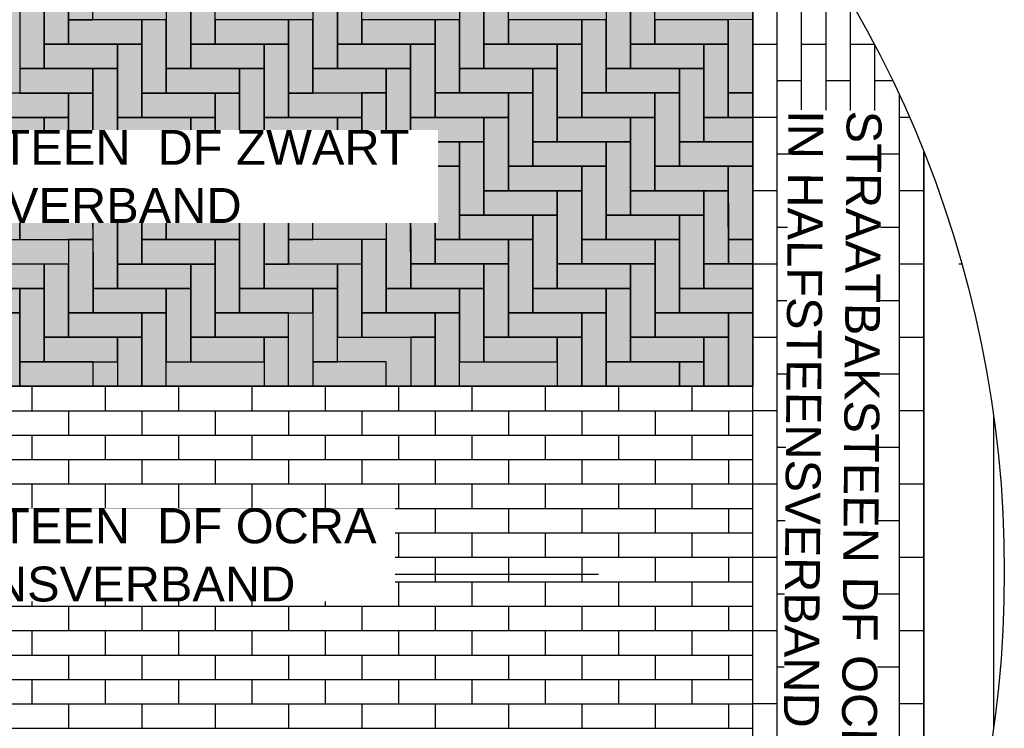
# Model space of a CAD drawing. Header units: metres. Extents: x 252743 to 254903, y 592696 to 593766.
# Tile 170 of 256: x 254467.6 to 254470.42, y 593454.24 to 593456.27. Entities that reach past the tile are written whole.
import ezdxf

# ---------------------------------------------------------------- set-up
doc = ezdxf.new("R2010")
doc.units = ezdxf.units.M
for name, color, linetype in [('N-WB-AANDUIDING PROFIEL', 4, 'Continuous'), ('N-WB-PROFIEL-ARC', 8, 'Continuous'), ('N-WB-PROFIEL-LIJN', 3, 'Continuous'), ('N-WB-PROFIEL-TEKST 50', 7, 'Continuous')]:
    doc.layers.add(name, color=color, linetype=linetype)
doc.layers.add('N-WB-PROFIEL-HULP', color=6, linetype='Continuous', plot=False)
doc.styles.add('N_STANDARD 50', font='arial.ttf', dxfattribs={"height": 0.1})

msp = doc.modelspace()

# ---------------------------------------------------------------- hatches: boundary and pattern name
at = {"layer": 'N-WB-PROFIEL-ARC'}
h = msp.add_hatch(dxfattribs=at)
h.set_pattern_fill('DOTS', color=1, scale=0.025, style=0)
h.set_pattern_definition([(17.1329, (254465.13516, 593470.17684), (0.00727166, 0.04377208), [0, -0.0396875])])
h.paths.add_polyline_path([(254465.6351, 593456.6864), (254465.6351, 593455.2169), (254469.6953, 593455.2167), (254469.6952, 593456.6868)])

# ---------------------------------------------------------------- linework, layer by layer
at = {"layer": 'N-WB-AANDUIDING PROFIEL', "lineweight": -3}
msp.add_circle((254467.1632, 593454.6845), 3.2527, dxfattribs=at)
msp.add_circle((254467.1632, 593454.6845), 3.2527, dxfattribs=at)
at = {"layer": 'N-WB-PROFIEL-ARC'}
for p, q in [((254469.6952, 593452.6427), (254469.6952, 593456.6868)), ((254469.7652, 593452.7327), (254469.7652, 593456.6364)), ((254469.8352, 593452.8297), (254469.8352, 593456.5394)), ((254469.9052, 593452.9348), (254469.9052, 593456.4343)), ((254469.9752, 593453.0497), (254469.9752, 593456.3193)), ((254469.6952, 593456.1969), (254469.7652, 593456.1969)), ((254469.8352, 593456.1969), (254469.9052, 593456.1969)), ((254469.9752, 593456.1969), (254470.0452, 593456.1969)), ((254470.0452, 593453.1766), (254470.0452, 593456.1925)), ((254469.7652, 593456.0919), (254469.8352, 593456.0919)), ((254469.9052, 593456.0919), (254469.9752, 593456.0919)), ((254470.0452, 593456.0919), (254470.0956, 593456.0919)), ((254470.1152, 593453.3187), (254470.1152, 593456.0504)), ((254469.6952, 593455.9869), (254469.7652, 593455.9869)), ((254469.8352, 593455.9869), (254469.9052, 593455.9869)), ((254469.9752, 593455.9869), (254470.0452, 593455.9869)), ((254470.1152, 593455.9869), (254470.1438, 593455.9869)), ((254469.7652, 593455.8819), (254469.8352, 593455.8819)), ((254469.9052, 593455.8819), (254469.9752, 593455.8819)), ((254470.0452, 593455.8819), (254470.1152, 593455.8819)), ((254470.1852, 593453.4815), (254470.1852, 593455.8876)), ((254470.1852, 593455.8819), (254470.1875, 593455.8819)), ((254469.6952, 593455.7769), (254469.7652, 593455.7769)), ((254469.8352, 593455.7769), (254469.9052, 593455.7769)), ((254469.9752, 593455.7769), (254470.0452, 593455.7769)), ((254470.1152, 593455.7769), (254470.1852, 593455.7769)), ((254469.7652, 593455.6719), (254469.8352, 593455.6719)), ((254469.9052, 593455.6719), (254469.9752, 593455.6719)), ((254470.0452, 593455.6719), (254470.1152, 593455.6719)), ((254469.6952, 593455.5669), (254469.7652, 593455.5669)), ((254469.8352, 593455.5669), (254469.9052, 593455.5669)), ((254469.9752, 593455.5669), (254470.0452, 593455.5669)), ((254470.1152, 593455.5669), (254470.1852, 593455.5669)), ((254470.2852, 593455.5669), (254470.2939, 593455.5669)), ((254469.7652, 593455.4619), (254469.8352, 593455.4619)), ((254469.9052, 593455.4619), (254469.9752, 593455.4619)), ((254470.0452, 593455.4619), (254470.1152, 593455.4619)), ((254469.6952, 593455.3569), (254469.7652, 593455.3569)), ((254469.8352, 593455.3569), (254469.9052, 593455.3569)), ((254469.9752, 593455.3569), (254470.0452, 593455.3569)), ((254470.1152, 593455.3569), (254470.1852, 593455.3569)), ((254469.7652, 593455.2519), (254469.8352, 593455.2519)), ((254469.9052, 593455.2519), (254469.9752, 593455.2519)), ((254470.0452, 593455.2519), (254470.1152, 593455.2519)), ((254465.6353, 593455.2163), (254469.6952, 593455.2163)), ((254467.6303, 593455.2163), (254467.6303, 593455.1463)), ((254467.8403, 593455.2163), (254467.8403, 593455.1463)), ((254468.0503, 593455.2163), (254468.0503, 593455.1463)), ((254468.2603, 593455.2163), (254468.2603, 593455.1463)), ((254468.4703, 593455.2163), (254468.4703, 593455.1463)), ((254468.6803, 593455.2163), (254468.6803, 593455.1463)), ((254468.8903, 593455.2163), (254468.8903, 593455.1463)), ((254469.1003, 593455.2163), (254469.1003, 593455.1463)), ((254469.3103, 593455.2163), (254469.3103, 593455.1463)), ((254469.5203, 593455.2163), (254469.5203, 593455.1463)), ((254465.6353, 593455.1463), (254469.6952, 593455.1463)), ((254467.7353, 593455.1463), (254467.7353, 593455.0763)), ((254467.9453, 593455.1463), (254467.9453, 593455.0763)), ((254468.1553, 593455.1463), (254468.1553, 593455.0763)), ((254468.3653, 593455.1463), (254468.3653, 593455.0763)), ((254468.5753, 593455.1463), (254468.5753, 593455.0763)), ((254468.7853, 593455.1463), (254468.7853, 593455.0763)), ((254468.9953, 593455.1463), (254468.9953, 593455.0763)), ((254469.2053, 593455.1463), (254469.2053, 593455.0763)), ((254469.4153, 593455.1463), (254469.4153, 593455.0763)), ((254469.6253, 593455.1463), (254469.6253, 593455.0763)), ((254469.6952, 593455.1469), (254469.7652, 593455.1469)), ((254469.8352, 593455.1469), (254469.9052, 593455.1469)), ((254469.9752, 593455.1469), (254470.0452, 593455.1469)), ((254470.1152, 593455.1469), (254470.1852, 593455.1469)), ((254465.6353, 593455.0763), (254469.6952, 593455.0763)), ((254467.6303, 593455.0763), (254467.6303, 593455.0063)), ((254467.8403, 593455.0763), (254467.8403, 593455.0063)), ((254468.0503, 593455.0763), (254468.0503, 593455.0063)), ((254468.2603, 593455.0763), (254468.2603, 593455.0063)), ((254468.4703, 593455.0763), (254468.4703, 593455.0063)), ((254468.6803, 593455.0763), (254468.6803, 593455.0063)), ((254468.8903, 593455.0763), (254468.8903, 593455.0063)), ((254469.1003, 593455.0763), (254469.1003, 593455.0063)), ((254469.3103, 593455.0763), (254469.3103, 593455.0063)), ((254469.5203, 593455.0763), (254469.5203, 593455.0063)), ((254469.7652, 593455.0419), (254469.8352, 593455.0419)), ((254469.9052, 593455.0419), (254469.9752, 593455.0419)), ((254470.0452, 593455.0419), (254470.1152, 593455.0419)), ((254465.6353, 593455.0063), (254469.6952, 593455.0063)), ((254467.7353, 593455.0063), (254467.7353, 593454.9363)), ((254467.9453, 593455.0063), (254467.9453, 593454.9363)), ((254468.1553, 593455.0063), (254468.1553, 593454.9363)), ((254468.3653, 593455.0063), (254468.3653, 593454.9363)), ((254468.5753, 593455.0063), (254468.5753, 593454.9363)), ((254468.7853, 593455.0063), (254468.7853, 593454.9363)), ((254468.9953, 593455.0063), (254468.9953, 593454.9363)), ((254469.2053, 593455.0063), (254469.2053, 593454.9363)), ((254469.4153, 593455.0063), (254469.4153, 593454.9363)), ((254469.6253, 593455.0063), (254469.6253, 593454.9363)), ((254465.6353, 593454.9363), (254469.6952, 593454.9363)), ((254467.6303, 593454.9363), (254467.6303, 593454.8663)), ((254467.8403, 593454.9363), (254467.8403, 593454.8663)), ((254468.0503, 593454.9363), (254468.0503, 593454.8663)), ((254468.2603, 593454.9363), (254468.2603, 593454.8663)), ((254468.4703, 593454.9363), (254468.4703, 593454.8663)), ((254468.6803, 593454.9363), (254468.6803, 593454.8663)), ((254468.8903, 593454.9363), (254468.8903, 593454.8663)), ((254469.1003, 593454.9363), (254469.1003, 593454.8663)), ((254469.3103, 593454.9363), (254469.3103, 593454.8663)), ((254469.5203, 593454.9363), (254469.5203, 593454.8663)), ((254469.6952, 593454.9369), (254469.7652, 593454.9369)), ((254469.8352, 593454.9369), (254469.9052, 593454.9369)), ((254469.9752, 593454.9369), (254470.0452, 593454.9369)), ((254470.1152, 593454.9369), (254470.1852, 593454.9369)), ((254465.6353, 593454.8663), (254469.6952, 593454.8663)), ((254467.7353, 593454.8663), (254467.7353, 593454.7963)), ((254467.9453, 593454.8663), (254467.9453, 593454.7963)), ((254468.1553, 593454.8663), (254468.1553, 593454.7963)), ((254468.3653, 593454.8663), (254468.3653, 593454.7963)), ((254468.5753, 593454.8663), (254468.5753, 593454.7963)), ((254468.7853, 593454.8663), (254468.7853, 593454.7963)), ((254468.9953, 593454.8663), (254468.9953, 593454.7963)), ((254469.2053, 593454.8663), (254469.2053, 593454.7963)), ((254469.4153, 593454.8663), (254469.4153, 593454.7963)), ((254469.6253, 593454.8663), (254469.6253, 593454.7963)), ((254469.7652, 593454.8319), (254469.8352, 593454.8319)), ((254469.9052, 593454.8319), (254469.9752, 593454.8319)), ((254470.0452, 593454.8319), (254470.1152, 593454.8319)), ((254465.6353, 593454.7963), (254469.6952, 593454.7963)), ((254467.6303, 593454.7962), (254467.6303, 593454.7262)), ((254467.8403, 593454.7962), (254467.8403, 593454.7262)), ((254468.0503, 593454.7962), (254468.0503, 593454.7262)), ((254468.2603, 593454.7962), (254468.2603, 593454.7262)), ((254468.4703, 593454.7962), (254468.4703, 593454.7262)), ((254468.6803, 593454.7962), (254468.6803, 593454.7262)), ((254468.8903, 593454.7962), (254468.8903, 593454.7262)), ((254469.1003, 593454.7962), (254469.1003, 593454.7262)), ((254469.3103, 593454.7962), (254469.3103, 593454.7262)), ((254469.5203, 593454.7962), (254469.5203, 593454.7262)), ((254465.6355, 593454.7262), (254469.6952, 593454.7262)), ((254467.7353, 593454.7262), (254467.7353, 593454.6562)), ((254467.9453, 593454.7262), (254467.9453, 593454.6562)), ((254468.1553, 593454.7262), (254468.1553, 593454.6562)), ((254468.3653, 593454.7262), (254468.3653, 593454.6562)), ((254468.5753, 593454.7262), (254468.5753, 593454.6562)), ((254468.7853, 593454.7262), (254468.7853, 593454.6562)), ((254468.9953, 593454.7262), (254468.9953, 593454.6562)), ((254469.2053, 593454.7262), (254469.2053, 593454.6562)), ((254469.4153, 593454.7262), (254469.4153, 593454.6562)), ((254469.6253, 593454.7262), (254469.6253, 593454.6562)), ((254469.6952, 593454.7269), (254469.7652, 593454.7269)), ((254469.8352, 593454.7269), (254469.9052, 593454.7269)), ((254469.9752, 593454.7269), (254470.0452, 593454.7269)), ((254470.1152, 593454.7269), (254470.1852, 593454.7269)), ((254465.6353, 593454.6562), (254469.6952, 593454.6562)), ((254467.6303, 593454.6562), (254467.6303, 593454.5862)), ((254467.8403, 593454.6562), (254467.8403, 593454.5862)), ((254468.0503, 593454.6562), (254468.0503, 593454.5862)), ((254468.2603, 593454.6562), (254468.2603, 593454.5862)), ((254468.4703, 593454.6562), (254468.4703, 593454.5862)), ((254468.6803, 593454.6562), (254468.6803, 593454.5862)), ((254468.8903, 593454.6562), (254468.8903, 593454.5862)), ((254469.1003, 593454.6562), (254469.1003, 593454.5862)), ((254469.3103, 593454.6562), (254469.3103, 593454.5862)), ((254469.5203, 593454.6562), (254469.5203, 593454.5862)), ((254469.7652, 593454.6219), (254469.8352, 593454.6219)), ((254469.9052, 593454.6219), (254469.9752, 593454.6219)), ((254470.0452, 593454.6219), (254470.1152, 593454.6219)), ((254465.6355, 593454.5862), (254469.6952, 593454.5862)), ((254467.7353, 593454.5862), (254467.7353, 593454.5162)), ((254467.9453, 593454.5862), (254467.9453, 593454.5162)), ((254468.1553, 593454.5862), (254468.1553, 593454.5162)), ((254468.3653, 593454.5862), (254468.3653, 593454.5162)), ((254468.5753, 593454.5862), (254468.5753, 593454.5162)), ((254468.7853, 593454.5862), (254468.7853, 593454.5162)), ((254468.9953, 593454.5862), (254468.9953, 593454.5162)), ((254469.2053, 593454.5862), (254469.2053, 593454.5162)), ((254469.4153, 593454.5862), (254469.4153, 593454.5162)), ((254469.6253, 593454.5862), (254469.6253, 593454.5162)), ((254465.6353, 593454.5162), (254469.6952, 593454.5162)), ((254467.6303, 593454.5162), (254467.6303, 593454.4462)), ((254467.8403, 593454.5162), (254467.8403, 593454.4462)), ((254468.0503, 593454.5162), (254468.0503, 593454.4462)), ((254468.2603, 593454.5162), (254468.2603, 593454.4462)), ((254468.4703, 593454.5162), (254468.4703, 593454.4462)), ((254468.6803, 593454.5162), (254468.6803, 593454.4462)), ((254468.8903, 593454.5162), (254468.8903, 593454.4462)), ((254469.1003, 593454.5162), (254469.1003, 593454.4462)), ((254469.3103, 593454.5162), (254469.3103, 593454.4462)), ((254469.5203, 593454.5162), (254469.5203, 593454.4462)), ((254469.6952, 593454.5169), (254469.7652, 593454.5169)), ((254469.8352, 593454.5169), (254469.9052, 593454.5169)), ((254469.9752, 593454.5169), (254470.0452, 593454.5169)), ((254470.1152, 593454.5169), (254470.1852, 593454.5169)), ((254465.6355, 593454.4462), (254469.6952, 593454.4462)), ((254467.7353, 593454.4462), (254467.7353, 593454.3762)), ((254467.9453, 593454.4462), (254467.9453, 593454.3762)), ((254468.1553, 593454.4462), (254468.1553, 593454.3762)), ((254468.3653, 593454.4462), (254468.3653, 593454.3762)), ((254468.5753, 593454.4462), (254468.5753, 593454.3762)), ((254468.7853, 593454.4462), (254468.7853, 593454.3762)), ((254468.9953, 593454.4462), (254468.9953, 593454.3762)), ((254469.2053, 593454.4462), (254469.2053, 593454.3762)), ((254469.4153, 593454.4462), (254469.4153, 593454.3762)), ((254469.6253, 593454.4462), (254469.6253, 593454.3762)), ((254469.7652, 593454.4119), (254469.8352, 593454.4119)), ((254469.9052, 593454.4119), (254469.9752, 593454.4119)), ((254470.0452, 593454.4119), (254470.1152, 593454.4119)), ((254465.6353, 593454.3762), (254469.6952, 593454.3762)), ((254467.6303, 593454.3762), (254467.6303, 593454.3062)), ((254467.8403, 593454.3762), (254467.8403, 593454.3062)), ((254468.0503, 593454.3762), (254468.0503, 593454.3062)), ((254468.2603, 593454.3762), (254468.2603, 593454.3062)), ((254468.4703, 593454.3762), (254468.4703, 593454.3062)), ((254468.6803, 593454.3762), (254468.6803, 593454.3062)), ((254468.8903, 593454.3762), (254468.8903, 593454.3062)), ((254469.1003, 593454.3762), (254469.1003, 593454.3062)), ((254469.3103, 593454.3762), (254469.3103, 593454.3062)), ((254469.5203, 593454.3762), (254469.5203, 593454.3062)), ((254465.6355, 593454.3062), (254469.6952, 593454.3062)), ((254467.7353, 593454.3062), (254467.7353, 593454.2362)), ((254467.9453, 593454.3062), (254467.9453, 593454.2362)), ((254468.1553, 593454.3062), (254468.1553, 593454.2362)), ((254468.3653, 593454.3062), (254468.3653, 593454.2362)), ((254468.5753, 593454.3062), (254468.5753, 593454.2362)), ((254468.7853, 593454.3062), (254468.7853, 593454.2362)), ((254468.9953, 593454.3062), (254468.9953, 593454.2362)), ((254469.2053, 593454.3062), (254469.2053, 593454.2362)), ((254469.4153, 593454.3062), (254469.4153, 593454.2362)), ((254469.6253, 593454.3062), (254469.6253, 593454.2362)), ((254469.6952, 593454.3069), (254469.7652, 593454.3069)), ((254469.8352, 593454.3069), (254469.9052, 593454.3069)), ((254469.9752, 593454.3069), (254470.0452, 593454.3069)), ((254470.1152, 593454.3069), (254470.1852, 593454.3069)), ((254465.6353, 593454.2362), (254469.6952, 593454.2362))]:
    msp.add_line(p, q, dxfattribs=at)
at = {"layer": 'N-WB-PROFIEL-ARC', "flags": 128}
for points in [[(254467.8052, 593456.2666), (254467.8052, 593456.4766), (254467.7352, 593456.4766), (254467.7352, 593456.2666)], [(254467.7352, 593456.1966), (254467.7352, 593456.4066), (254467.6652, 593456.4066), (254467.6652, 593456.1966)], [(254468.1552, 593456.1965), (254468.1552, 593456.4065), (254468.0852, 593456.4065), (254468.0852, 593456.1965)], [(254468.5752, 593456.1966), (254468.5752, 593456.4066), (254468.5052, 593456.4065), (254468.5052, 593456.1965)], [(254468.9952, 593456.1966), (254468.9952, 593456.4066), (254468.9252, 593456.4066), (254468.9252, 593456.1966)], [(254469.4152, 593456.1966), (254469.4152, 593456.4066), (254469.3452, 593456.4066), (254469.3452, 593456.1966)], [(254467.6652, 593456.1265), (254467.6652, 593456.3365), (254467.5952, 593456.3365), (254467.5952, 593456.1265)], [(254468.0852, 593456.1265), (254468.0852, 593456.3365), (254468.0152, 593456.3365), (254468.0152, 593456.1265)], [(254468.5052, 593456.1265), (254468.5052, 593456.3365), (254468.4352, 593456.3365), (254468.4352, 593456.1265)], [(254468.9252, 593456.1266), (254468.9252, 593456.3366), (254468.8552, 593456.3366), (254468.8552, 593456.1266)], [(254469.3452, 593456.1266), (254469.3452, 593456.3366), (254469.2752, 593456.3366), (254469.2752, 593456.1266)], [(254467.9452, 593456.2665), (254467.7352, 593456.2665), (254467.7352, 593456.1965), (254467.9452, 593456.1965)], [(254467.9452, 593456.2665), (254467.7352, 593456.2665), (254467.7352, 593456.1965), (254467.9452, 593456.1965)], [(254468.0152, 593456.0565), (254468.0152, 593456.2665), (254467.9452, 593456.2665), (254467.9452, 593456.0565)], [(254468.0152, 593456.0565), (254468.0152, 593456.2665), (254467.9452, 593456.2665), (254467.9452, 593456.0565)], [(254468.3652, 593456.2665), (254468.1552, 593456.2665), (254468.1552, 593456.1965), (254468.3652, 593456.1965)], [(254468.3652, 593456.2665), (254468.1552, 593456.2665), (254468.1552, 593456.1965), (254468.3652, 593456.1965)], [(254468.4352, 593456.0565), (254468.4352, 593456.2665), (254468.3652, 593456.2665), (254468.3652, 593456.0565)], [(254468.4352, 593456.0565), (254468.4352, 593456.2665), (254468.3652, 593456.2665), (254468.3652, 593456.0565)], [(254468.7852, 593456.2666), (254468.5752, 593456.2666), (254468.5752, 593456.1966), (254468.7852, 593456.1966)], [(254468.7852, 593456.2666), (254468.5752, 593456.2666), (254468.5752, 593456.1966), (254468.7852, 593456.1966)], [(254468.8552, 593456.0566), (254468.8552, 593456.2666), (254468.7852, 593456.2666), (254468.7852, 593456.0566)], [(254468.8552, 593456.0566), (254468.8552, 593456.2666), (254468.7852, 593456.2666), (254468.7852, 593456.0566)], [(254469.2052, 593456.2666), (254468.9952, 593456.2666), (254468.9952, 593456.1966), (254469.2052, 593456.1966)], [(254469.2052, 593456.2666), (254468.9952, 593456.2666), (254468.9952, 593456.1966), (254469.2052, 593456.1966)], [(254469.2752, 593456.0566), (254469.2752, 593456.2666), (254469.2052, 593456.2666), (254469.2052, 593456.0566)], [(254469.2752, 593456.0566), (254469.2752, 593456.2666), (254469.2052, 593456.2666), (254469.2052, 593456.0566)], [(254469.6252, 593456.2666), (254469.4152, 593456.2666), (254469.4152, 593456.1966), (254469.6252, 593456.1966)], [(254469.6952, 593456.0567), (254469.6952, 593456.2667), (254469.6252, 593456.2666), (254469.6252, 593456.0566)], [(254469.6952, 593456.0567), (254469.6952, 593456.2667), (254469.6252, 593456.2666), (254469.6252, 593456.0566)], [(254467.8752, 593456.1965), (254467.6652, 593456.1965), (254467.6652, 593456.1265), (254467.8752, 593456.1265)], [(254467.8752, 593456.1965), (254467.6652, 593456.1965), (254467.6652, 593456.1265), (254467.8752, 593456.1265)], [(254467.9452, 593455.9865), (254467.9452, 593456.1965), (254467.8752, 593456.1965), (254467.8752, 593455.9865)], [(254468.2952, 593456.1965), (254468.0852, 593456.1965), (254468.0852, 593456.1265), (254468.2952, 593456.1265)], [(254468.2952, 593456.1965), (254468.0852, 593456.1965), (254468.0852, 593456.1265), (254468.2952, 593456.1265)], [(254468.3652, 593455.9865), (254468.3652, 593456.1965), (254468.2952, 593456.1965), (254468.2952, 593455.9865)], [(254468.3652, 593455.9865), (254468.3652, 593456.1965), (254468.2952, 593456.1965), (254468.2952, 593455.9865)], [(254468.7152, 593456.1966), (254468.5052, 593456.1965), (254468.5052, 593456.1265), (254468.7152, 593456.1266)], [(254468.7152, 593456.1966), (254468.5052, 593456.1965), (254468.5052, 593456.1265), (254468.7152, 593456.1266)], [(254468.7852, 593455.9866), (254468.7852, 593456.1966), (254468.7152, 593456.1966), (254468.7152, 593455.9866)], [(254468.7852, 593455.9866), (254468.7852, 593456.1966), (254468.7152, 593456.1966), (254468.7152, 593455.9866)], [(254469.1352, 593456.1966), (254468.9252, 593456.1966), (254468.9252, 593456.1266), (254469.1352, 593456.1266)], [(254469.1352, 593456.1966), (254468.9252, 593456.1966), (254468.9252, 593456.1266), (254469.1352, 593456.1266)], [(254469.2052, 593455.9866), (254469.2052, 593456.1966), (254469.1352, 593456.1966), (254469.1352, 593455.9866)], [(254469.2052, 593455.9866), (254469.2052, 593456.1966), (254469.1352, 593456.1966), (254469.1352, 593455.9866)], [(254469.5552, 593456.1966), (254469.3452, 593456.1966), (254469.3452, 593456.1266), (254469.5552, 593456.1266)], [(254469.6252, 593455.9866), (254469.6252, 593456.1966), (254469.5552, 593456.1966), (254469.5552, 593455.9866)], [(254469.6252, 593455.9866), (254469.6252, 593456.1966), (254469.5552, 593456.1966), (254469.5552, 593455.9866)], [(254467.8052, 593456.1265), (254467.5952, 593456.1265), (254467.5952, 593456.0565), (254467.8052, 593456.0565)], [(254467.8052, 593456.1265), (254467.5952, 593456.1265), (254467.5952, 593456.0565), (254467.8052, 593456.0565)], [(254467.8752, 593455.9165), (254467.8752, 593456.1265), (254467.8052, 593456.1265), (254467.8052, 593455.9165)], [(254468.2252, 593456.1265), (254468.0152, 593456.1265), (254468.0152, 593456.0565), (254468.2252, 593456.0565)], [(254468.2252, 593456.1265), (254468.0152, 593456.1265), (254468.0152, 593456.0565), (254468.2252, 593456.0565)], [(254468.2952, 593455.9165), (254468.2952, 593456.1265), (254468.2252, 593456.1265), (254468.2252, 593455.9165)], [(254468.2952, 593455.9165), (254468.2952, 593456.1265), (254468.2252, 593456.1265), (254468.2252, 593455.9165)], [(254468.6452, 593456.1266), (254468.4352, 593456.1265), (254468.4352, 593456.0565), (254468.6452, 593456.0566)], [(254468.6452, 593456.1266), (254468.4352, 593456.1265), (254468.4352, 593456.0565), (254468.6452, 593456.0566)], [(254468.7152, 593455.9166), (254468.7152, 593456.1266), (254468.6452, 593456.1266), (254468.6452, 593455.9166)], [(254468.7152, 593455.9166), (254468.7152, 593456.1266), (254468.6452, 593456.1266), (254468.6452, 593455.9166)], [(254469.0652, 593456.1266), (254468.8552, 593456.1266), (254468.8552, 593456.0566), (254469.0652, 593456.0566)], [(254469.0652, 593456.1266), (254468.8552, 593456.1266), (254468.8552, 593456.0566), (254469.0652, 593456.0566)], [(254469.1352, 593455.9166), (254469.1352, 593456.1266), (254469.0652, 593456.1266), (254469.0652, 593455.9166)], [(254469.1352, 593455.9166), (254469.1352, 593456.1266), (254469.0652, 593456.1266), (254469.0652, 593455.9166)], [(254469.4852, 593456.1266), (254469.2752, 593456.1266), (254469.2752, 593456.0566), (254469.4852, 593456.0566)], [(254469.4852, 593456.1266), (254469.2752, 593456.1266), (254469.2752, 593456.0566), (254469.4852, 593456.0566)], [(254469.5552, 593455.9166), (254469.5552, 593456.1266), (254469.4852, 593456.1266), (254469.4852, 593455.9166)], [(254469.5552, 593455.9166), (254469.5552, 593456.1266), (254469.4852, 593456.1266), (254469.4852, 593455.9166)], [(254467.7352, 593456.0565), (254467.5252, 593456.0565), (254467.5252, 593455.9865), (254467.7352, 593455.9865)], [(254467.8052, 593455.8465), (254467.8052, 593456.0565), (254467.7352, 593456.0565), (254467.7352, 593455.8465)], [(254468.2252, 593455.8465), (254468.2252, 593456.0565), (254468.1552, 593456.0565), (254468.1552, 593455.8465)], [(254468.5752, 593456.0566), (254468.3652, 593456.0565), (254468.3652, 593455.9865), (254468.5752, 593455.9866)], [(254468.5752, 593456.0566), (254468.3652, 593456.0565), (254468.3652, 593455.9865), (254468.5752, 593455.9866)], [(254468.6452, 593455.8466), (254468.6452, 593456.0566), (254468.5752, 593456.0566), (254468.5752, 593455.8466)], [(254469.0652, 593455.8466), (254469.0652, 593456.0566), (254468.9952, 593456.0566), (254468.9952, 593455.8466)], [(254469.0652, 593455.8466), (254469.0652, 593456.0566), (254468.9952, 593456.0566), (254468.9952, 593455.8466)], [(254469.4152, 593456.0566), (254469.2052, 593456.0566), (254469.2052, 593455.9866), (254469.4152, 593455.9866)], [(254469.4152, 593456.0566), (254469.2052, 593456.0566), (254469.2052, 593455.9866), (254469.4152, 593455.9866)], [(254469.4852, 593455.8466), (254469.4852, 593456.0566), (254469.4152, 593456.0566), (254469.4152, 593455.8466)], [(254469.6952, 593455.9867), (254469.6952, 593456.0567), (254469.6252, 593456.0566), (254469.6252, 593455.9866)], [(254467.6652, 593455.9865), (254467.4552, 593455.9865), (254467.4552, 593455.9165), (254467.6652, 593455.9165)], [(254467.7352, 593455.7765), (254467.7352, 593455.9865), (254467.6652, 593455.9865), (254467.6652, 593455.7765)], [(254468.0852, 593455.9865), (254467.8752, 593455.9865), (254467.8752, 593455.9165), (254468.0852, 593455.9165)], [(254468.1552, 593455.7765), (254468.1552, 593455.9865), (254468.0852, 593455.9865), (254468.0852, 593455.7765)], [(254468.5052, 593455.9865), (254468.2952, 593455.9865), (254468.2952, 593455.9165), (254468.5052, 593455.9165)], [(254468.5052, 593455.9865), (254468.2952, 593455.9865), (254468.2952, 593455.9165), (254468.5052, 593455.9165)], [(254468.5752, 593455.7766), (254468.5752, 593455.9866), (254468.5052, 593455.9865), (254468.5052, 593455.7765)], [(254468.5752, 593455.7766), (254468.5752, 593455.9866), (254468.5052, 593455.9865), (254468.5052, 593455.7765)], [(254468.9952, 593455.7766), (254468.9952, 593455.9866), (254468.9252, 593455.9866), (254468.9252, 593455.7766)], [(254468.9952, 593455.7766), (254468.9952, 593455.9866), (254468.9252, 593455.9866), (254468.9252, 593455.7766)], [(254469.3452, 593455.9866), (254469.1352, 593455.9866), (254469.1352, 593455.9166), (254469.3452, 593455.9166)], [(254469.3452, 593455.9866), (254469.1352, 593455.9866), (254469.1352, 593455.9166), (254469.3452, 593455.9166)], [(254469.4152, 593455.7766), (254469.4152, 593455.9866), (254469.3452, 593455.9866), (254469.3452, 593455.7766)], [(254469.6952, 593455.9867), (254469.5552, 593455.9866), (254469.5552, 593455.9166), (254469.6952, 593455.9167)], [(254469.6952, 593455.9867), (254469.5552, 593455.9866), (254469.5552, 593455.9166), (254469.6952, 593455.9167)], [(254467.6652, 593455.7065), (254467.6652, 593455.9165), (254467.5952, 593455.9165), (254467.5952, 593455.7065)], [(254468.4352, 593455.9165), (254468.2252, 593455.9165), (254468.2252, 593455.8465), (254468.4352, 593455.8465)], [(254468.4352, 593455.9165), (254468.2252, 593455.9165), (254468.2252, 593455.8465), (254468.4352, 593455.8465)], [(254468.5052, 593455.7065), (254468.5052, 593455.9165), (254468.4352, 593455.9165), (254468.4352, 593455.7065)], [(254468.5052, 593455.7065), (254468.5052, 593455.9165), (254468.4352, 593455.9165), (254468.4352, 593455.7065)], [(254468.8552, 593455.9166), (254468.6452, 593455.9166), (254468.6452, 593455.8466), (254468.8552, 593455.8466)], [(254468.9252, 593455.7066), (254468.9252, 593455.9166), (254468.8552, 593455.9166), (254468.8552, 593455.7066)], [(254468.9252, 593455.7066), (254468.9252, 593455.9166), (254468.8552, 593455.9166), (254468.8552, 593455.7066)], [(254469.2752, 593455.9166), (254469.0652, 593455.9166), (254469.0652, 593455.8466), (254469.2752, 593455.8466)], [(254469.3452, 593455.7066), (254469.3452, 593455.9166), (254469.2752, 593455.9166), (254469.2752, 593455.7066)], [(254469.3452, 593455.7066), (254469.3452, 593455.9166), (254469.2752, 593455.9166), (254469.2752, 593455.7066)], [(254469.6952, 593455.9167), (254469.4852, 593455.9166), (254469.4852, 593455.8466), (254469.6952, 593455.8467)], [(254469.6952, 593455.9167), (254469.4852, 593455.9166), (254469.4852, 593455.8466), (254469.6952, 593455.8467)], [(254467.5953, 593455.6365), (254467.5952, 593455.8465), (254467.5252, 593455.8465), (254467.5253, 593455.6365)], [(254467.9452, 593455.8465), (254467.7352, 593455.8465), (254467.7352, 593455.7765), (254467.9452, 593455.7765)], [(254468.0153, 593455.6365), (254468.0152, 593455.8465), (254467.9452, 593455.8465), (254467.9453, 593455.6365)], [(254468.3652, 593455.8465), (254468.1552, 593455.8465), (254468.1552, 593455.7765), (254468.3652, 593455.7765)], [(254468.3652, 593455.8465), (254468.1552, 593455.8465), (254468.1552, 593455.7765), (254468.3652, 593455.7765)], [(254468.4353, 593455.6365), (254468.4352, 593455.8465), (254468.3652, 593455.8465), (254468.3653, 593455.6365)], [(254468.4353, 593455.6365), (254468.4352, 593455.8465), (254468.3652, 593455.8465), (254468.3653, 593455.6365)], [(254468.7852, 593455.8466), (254468.5752, 593455.8466), (254468.5752, 593455.7766), (254468.7852, 593455.7766)], [(254468.8553, 593455.6366), (254468.8552, 593455.8466), (254468.7852, 593455.8466), (254468.7853, 593455.6366)], [(254468.8553, 593455.6366), (254468.8552, 593455.8466), (254468.7852, 593455.8466), (254468.7853, 593455.6366)], [(254469.2052, 593455.8466), (254468.9952, 593455.8466), (254468.9952, 593455.7766), (254469.2052, 593455.7766)], [(254469.2052, 593455.8466), (254468.9952, 593455.8466), (254468.9952, 593455.7766), (254469.2052, 593455.7766)], [(254469.2753, 593455.6366), (254469.2752, 593455.8466), (254469.2052, 593455.8466), (254469.2053, 593455.6366)], [(254469.2753, 593455.6366), (254469.2752, 593455.8466), (254469.2052, 593455.8466), (254469.2053, 593455.6366)], [(254469.6252, 593455.8466), (254469.4152, 593455.8466), (254469.4152, 593455.7766), (254469.6252, 593455.7766)], [(254469.6252, 593455.8466), (254469.4152, 593455.8466), (254469.4152, 593455.7766), (254469.6252, 593455.7766)], [(254469.6953, 593455.6367), (254469.6952, 593455.8467), (254469.6252, 593455.8466), (254469.6253, 593455.6366)], [(254469.6953, 593455.6367), (254469.6952, 593455.8467), (254469.6252, 593455.8466), (254469.6253, 593455.6366)], [(254467.8752, 593455.7765), (254467.6652, 593455.7765), (254467.6652, 593455.7065), (254467.8752, 593455.7065)], [(254467.9453, 593455.5665), (254467.9452, 593455.7765), (254467.8752, 593455.7765), (254467.8753, 593455.5665)], [(254468.2952, 593455.7765), (254468.0852, 593455.7765), (254468.0852, 593455.7065), (254468.2952, 593455.7065)], [(254468.2952, 593455.7765), (254468.0852, 593455.7765), (254468.0852, 593455.7065), (254468.2952, 593455.7065)], [(254468.3653, 593455.5665), (254468.3652, 593455.7765), (254468.2952, 593455.7765), (254468.2953, 593455.5665)], [(254468.3653, 593455.5665), (254468.3652, 593455.7765), (254468.2952, 593455.7765), (254468.2953, 593455.5665)], [(254468.7152, 593455.7766), (254468.5052, 593455.7765), (254468.5052, 593455.7065), (254468.7152, 593455.7066)], [(254468.7853, 593455.5666), (254468.7852, 593455.7766), (254468.7152, 593455.7766), (254468.7153, 593455.5666)], [(254468.7853, 593455.5666), (254468.7852, 593455.7766), (254468.7152, 593455.7766), (254468.7153, 593455.5666)], [(254469.1352, 593455.7766), (254468.9252, 593455.7766), (254468.9252, 593455.7066), (254469.1352, 593455.7066)], [(254469.1352, 593455.7766), (254468.9252, 593455.7766), (254468.9252, 593455.7066), (254469.1352, 593455.7066)], [(254469.2053, 593455.5666), (254469.2052, 593455.7766), (254469.1352, 593455.7766), (254469.1353, 593455.5666)], [(254469.2053, 593455.5666), (254469.2052, 593455.7766), (254469.1352, 593455.7766), (254469.1353, 593455.5666)], [(254469.5552, 593455.7766), (254469.3452, 593455.7766), (254469.3452, 593455.7066), (254469.5552, 593455.7066)], [(254469.5552, 593455.7766), (254469.3452, 593455.7766), (254469.3452, 593455.7066), (254469.5552, 593455.7066)], [(254469.6253, 593455.5666), (254469.6252, 593455.7766), (254469.5552, 593455.7766), (254469.5553, 593455.5666)], [(254469.6253, 593455.5666), (254469.6252, 593455.7766), (254469.5552, 593455.7766), (254469.5553, 593455.5666)], [(254467.8052, 593455.7065), (254467.5952, 593455.7065), (254467.5953, 593455.6365), (254467.8053, 593455.6365)], [(254467.8753, 593455.4965), (254467.8752, 593455.7065), (254467.8052, 593455.7065), (254467.8053, 593455.4965)], [(254468.2252, 593455.7065), (254468.0152, 593455.7065), (254468.0153, 593455.6365), (254468.2253, 593455.6365)], [(254468.2252, 593455.7065), (254468.0152, 593455.7065), (254468.0153, 593455.6365), (254468.2253, 593455.6365)], [(254468.2953, 593455.4965), (254468.2952, 593455.7065), (254468.2252, 593455.7065), (254468.2253, 593455.4965)], [(254468.2953, 593455.4965), (254468.2952, 593455.7065), (254468.2252, 593455.7065), (254468.2253, 593455.4965)], [(254468.7153, 593455.4966), (254468.7152, 593455.7066), (254468.6452, 593455.7066), (254468.6453, 593455.4966)], [(254469.0652, 593455.7066), (254468.8552, 593455.7066), (254468.8553, 593455.6366), (254469.0653, 593455.6366)], [(254469.0652, 593455.7066), (254468.8552, 593455.7066), (254468.8553, 593455.6366), (254469.0653, 593455.6366)], [(254469.1353, 593455.4966), (254469.1352, 593455.7066), (254469.0652, 593455.7066), (254469.0653, 593455.4966)], [(254469.1353, 593455.4966), (254469.1352, 593455.7066), (254469.0652, 593455.7066), (254469.0653, 593455.4966)], [(254469.4852, 593455.7066), (254469.2752, 593455.7066), (254469.2753, 593455.6366), (254469.4853, 593455.6366)], [(254469.4852, 593455.7066), (254469.2752, 593455.7066), (254469.2753, 593455.6366), (254469.4853, 593455.6366)], [(254469.5553, 593455.4966), (254469.5552, 593455.7066), (254469.4852, 593455.7066), (254469.4853, 593455.4966)], [(254469.5553, 593455.4966), (254469.5552, 593455.7066), (254469.4852, 593455.7066), (254469.4853, 593455.4966)], [(254467.8053, 593455.4265), (254467.8053, 593455.6365), (254467.7353, 593455.6365), (254467.7353, 593455.4265)], [(254467.8053, 593455.4265), (254467.8053, 593455.6365), (254467.7353, 593455.6365), (254467.7353, 593455.4265)], [(254468.2253, 593455.4265), (254468.2253, 593455.6365), (254468.1553, 593455.6365), (254468.1553, 593455.4265)], [(254468.2253, 593455.4265), (254468.2253, 593455.6365), (254468.1553, 593455.6365), (254468.1553, 593455.4265)], [(254468.5753, 593455.6366), (254468.3653, 593455.6365), (254468.3653, 593455.5665), (254468.5753, 593455.5666)], [(254468.6453, 593455.4266), (254468.6453, 593455.6366), (254468.5753, 593455.6366), (254468.5753, 593455.4266)], [(254469.0653, 593455.4266), (254469.0653, 593455.6366), (254468.9953, 593455.6366), (254468.9953, 593455.4266)], [(254469.0653, 593455.4266), (254469.0653, 593455.6366), (254468.9953, 593455.6366), (254468.9953, 593455.4266)], [(254469.4153, 593455.6366), (254469.2053, 593455.6366), (254469.2053, 593455.5666), (254469.4153, 593455.5666)], [(254469.4153, 593455.6366), (254469.2053, 593455.6366), (254469.2053, 593455.5666), (254469.4153, 593455.5666)], [(254469.4853, 593455.4266), (254469.4853, 593455.6366), (254469.4153, 593455.6366), (254469.4153, 593455.4266)], [(254469.4853, 593455.4266), (254469.4853, 593455.6366), (254469.4153, 593455.6366), (254469.4153, 593455.4266)], [(254469.6953, 593455.5667), (254469.6953, 593455.6367), (254469.6253, 593455.6366), (254469.6253, 593455.5666)], [(254469.6953, 593455.5667), (254469.6953, 593455.6367), (254469.6253, 593455.6366), (254469.6253, 593455.5666)], [(254467.6653, 593455.5665), (254467.4553, 593455.5665), (254467.4553, 593455.4965), (254467.6653, 593455.4965)], [(254467.6653, 593455.5665), (254467.4553, 593455.5665), (254467.4553, 593455.4965), (254467.6653, 593455.4965)], [(254467.7353, 593455.3565), (254467.7353, 593455.5665), (254467.6653, 593455.5665), (254467.6653, 593455.3565)], [(254467.7353, 593455.3565), (254467.7353, 593455.5665), (254467.6653, 593455.5665), (254467.6653, 593455.3565)], [(254468.1553, 593455.3565), (254468.1553, 593455.5665), (254468.0853, 593455.5665), (254468.0853, 593455.3565)], [(254468.5053, 593455.5665), (254468.2953, 593455.5665), (254468.2953, 593455.4965), (254468.5053, 593455.4965)], [(254468.5753, 593455.3566), (254468.5753, 593455.5666), (254468.5053, 593455.5665), (254468.5053, 593455.3565)], [(254468.9953, 593455.3566), (254468.9953, 593455.5666), (254468.9253, 593455.5666), (254468.9253, 593455.3566)], [(254469.3453, 593455.5666), (254469.1353, 593455.5666), (254469.1353, 593455.4966), (254469.3453, 593455.4966)], [(254469.4153, 593455.3566), (254469.4153, 593455.5666), (254469.3453, 593455.5666), (254469.3453, 593455.3566)], [(254469.6953, 593455.5667), (254469.5553, 593455.5666), (254469.5553, 593455.4966), (254469.6953, 593455.4967)], [(254469.6953, 593455.5667), (254469.5553, 593455.5666), (254469.5553, 593455.4966), (254469.6953, 593455.4967)], [(254467.5953, 593455.4965), (254467.3853, 593455.4964), (254467.3853, 593455.4264), (254467.5953, 593455.4265)], [(254467.6653, 593455.2865), (254467.6653, 593455.4965), (254467.5953, 593455.4965), (254467.5953, 593455.2865)], [(254467.6653, 593455.2865), (254467.6653, 593455.4965), (254467.5953, 593455.4965), (254467.5953, 593455.2865)], [(254468.0153, 593455.4965), (254467.8053, 593455.4965), (254467.8053, 593455.4265), (254468.0153, 593455.4265)], [(254468.0153, 593455.4965), (254467.8053, 593455.4965), (254467.8053, 593455.4265), (254468.0153, 593455.4265)], [(254468.0853, 593455.2865), (254468.0853, 593455.4965), (254468.0153, 593455.4965), (254468.0153, 593455.2865)], [(254468.4353, 593455.4965), (254468.2253, 593455.4965), (254468.2253, 593455.4265), (254468.4353, 593455.4265)], [(254468.5053, 593455.2865), (254468.5053, 593455.4965), (254468.4353, 593455.4965), (254468.4353, 593455.2865)], [(254468.8553, 593455.4966), (254468.6453, 593455.4966), (254468.6453, 593455.4266), (254468.8553, 593455.4266)], [(254468.9253, 593455.2866), (254468.9253, 593455.4966), (254468.8553, 593455.4966), (254468.8553, 593455.2866)], [(254468.9253, 593455.2866), (254468.9253, 593455.4966), (254468.8553, 593455.4966), (254468.8553, 593455.2866)], [(254469.2753, 593455.4966), (254469.0653, 593455.4966), (254469.0653, 593455.4266), (254469.2753, 593455.4266)], [(254469.3453, 593455.2866), (254469.3453, 593455.4966), (254469.2753, 593455.4966), (254469.2753, 593455.2866)], [(254469.6953, 593455.4967), (254469.4853, 593455.4966), (254469.4853, 593455.4266), (254469.6953, 593455.4267)], [(254469.6953, 593455.4967), (254469.4853, 593455.4966), (254469.4853, 593455.4266), (254469.6953, 593455.4267)], [(254467.5953, 593455.2165), (254467.5953, 593455.4265), (254467.5253, 593455.4265), (254467.5253, 593455.2165)], [(254467.9453, 593455.4265), (254467.7353, 593455.4265), (254467.7353, 593455.3565), (254467.9453, 593455.3565)], [(254468.0153, 593455.2165), (254468.0153, 593455.4265), (254467.9453, 593455.4265), (254467.9453, 593455.2165)], [(254468.0153, 593455.2165), (254468.0153, 593455.4265), (254467.9453, 593455.4265), (254467.9453, 593455.2165)], [(254468.3653, 593455.4265), (254468.1553, 593455.4265), (254468.1553, 593455.3565), (254468.3653, 593455.3565)], [(254468.7853, 593455.4266), (254468.5753, 593455.4266), (254468.5753, 593455.3566), (254468.7853, 593455.3566)], [(254468.7853, 593455.4266), (254468.5753, 593455.4266), (254468.5753, 593455.3566), (254468.7853, 593455.3566)], [(254468.8553, 593455.2166), (254468.8553, 593455.4266), (254468.7853, 593455.4266), (254468.7853, 593455.2166)], [(254468.8553, 593455.2166), (254468.8553, 593455.4266), (254468.7853, 593455.4266), (254468.7853, 593455.2166)], [(254469.2053, 593455.4266), (254468.9953, 593455.4266), (254468.9953, 593455.3566), (254469.2053, 593455.3566)], [(254469.2753, 593455.2166), (254469.2753, 593455.4266), (254469.2053, 593455.4266), (254469.2053, 593455.2166)], [(254469.2753, 593455.2166), (254469.2753, 593455.4266), (254469.2053, 593455.4266), (254469.2053, 593455.2166)], [(254469.6253, 593455.4266), (254469.4153, 593455.4266), (254469.4153, 593455.3566), (254469.6253, 593455.3566)], [(254469.6953, 593455.2167), (254469.6953, 593455.4267), (254469.6253, 593455.4266), (254469.6253, 593455.2166)], [(254467.8753, 593455.3565), (254467.6653, 593455.3565), (254467.6653, 593455.2865), (254467.8753, 593455.2865)], [(254467.9453, 593455.2165), (254467.9453, 593455.3565), (254467.8753, 593455.3565), (254467.8753, 593455.2165)], [(254467.9453, 593455.2165), (254467.9453, 593455.3565), (254467.8753, 593455.3565), (254467.8753, 593455.2165)], [(254468.2953, 593455.3565), (254468.0853, 593455.3565), (254468.0853, 593455.2865), (254468.2953, 593455.2865)], [(254468.2953, 593455.3565), (254468.0853, 593455.3565), (254468.0853, 593455.2865), (254468.2953, 593455.2865)], [(254468.3653, 593455.2165), (254468.3653, 593455.3565), (254468.2953, 593455.3565), (254468.2953, 593455.2165)], [(254468.3653, 593455.2165), (254468.3653, 593455.3565), (254468.2953, 593455.3565), (254468.2953, 593455.2165)], [(254468.7853, 593455.2166), (254468.7853, 593455.3566), (254468.7153, 593455.3566), (254468.7153, 593455.2166)], [(254468.7853, 593455.2166), (254468.7853, 593455.3566), (254468.7153, 593455.3566), (254468.7153, 593455.2166)], [(254469.1353, 593455.3566), (254468.9253, 593455.3566), (254468.9253, 593455.2866), (254469.1353, 593455.2866)], [(254469.2053, 593455.2166), (254469.2053, 593455.3566), (254469.1353, 593455.3566), (254469.1353, 593455.2166)], [(254469.5553, 593455.3566), (254469.3453, 593455.3566), (254469.3453, 593455.2866), (254469.5553, 593455.2866)], [(254469.6253, 593455.2166), (254469.6253, 593455.3566), (254469.5553, 593455.3566), (254469.5553, 593455.2166)], [(254469.6253, 593455.2166), (254469.6253, 593455.3566), (254469.5553, 593455.3566), (254469.5553, 593455.2166)], [(254467.8053, 593455.2865), (254467.5953, 593455.2865), (254467.5953, 593455.2165), (254467.8053, 593455.2165)], [(254467.8053, 593455.2865), (254467.5953, 593455.2865), (254467.5953, 593455.2165), (254467.8053, 593455.2165)], [(254468.6453, 593455.2866), (254468.4353, 593455.2865), (254468.4353, 593455.2165), (254468.6453, 593455.2166)], [(254469.4853, 593455.2866), (254469.2753, 593455.2866), (254469.2753, 593455.2166), (254469.4853, 593455.2166)], [(254469.4853, 593455.2866), (254469.2753, 593455.2866), (254469.2753, 593455.2166), (254469.4853, 593455.2166)], [(254469.5553, 593455.2166), (254469.5553, 593455.2866), (254469.4853, 593455.2866), (254469.4853, 593455.2166)]]:
    msp.add_lwpolyline(points, close=True, dxfattribs=at)
for points in [[(254468.0152, 593456.0565), (254468.0152, 593456.2665), (254467.9705, 593456.2665)], [(254468.0152, 593456.0565), (254468.0152, 593456.2665), (254467.9705, 593456.2665)], [(254468.8552, 593456.0566), (254468.8552, 593456.2666), (254468.8105, 593456.2666)], [(254468.8552, 593456.0566), (254468.8552, 593456.2666), (254468.8105, 593456.2666)], [(254468.0152, 593456.0565), (254468.0152, 593456.0565), (254467.9452, 593456.0565), (254467.9452, 593455.9865), (254468.0152, 593455.9865)], [(254468.0152, 593455.9865), (254468.1552, 593455.9865), (254468.1552, 593456.0565), (254468.0152, 593456.0565)], [(254468.8552, 593456.0566), (254468.8552, 593456.0566), (254468.7852, 593456.0566), (254468.7852, 593455.9866), (254468.8552, 593455.9866)], [(254468.8552, 593455.9866), (254468.9952, 593455.9866), (254468.9952, 593456.0566), (254468.8552, 593456.0566)], [(254468.8552, 593455.9866), (254468.9952, 593455.9866), (254468.9952, 593456.0566), (254468.8552, 593456.0566)], [(254468.0152, 593455.9165), (254468.0852, 593455.9165), (254468.0852, 593455.9865), (254468.0152, 593455.9865)], [(254468.8552, 593455.9866), (254468.7152, 593455.9866), (254468.7152, 593455.9166), (254468.8552, 593455.9166)], [(254468.8552, 593455.9166), (254468.9252, 593455.9166), (254468.9252, 593455.9866), (254468.8552, 593455.9866)], [(254468.0152, 593455.8465), (254468.0152, 593455.9165)], [(254468.8552, 593455.8466), (254468.8552, 593455.9166)], [(254468.8552, 593455.8466), (254468.8552, 593455.9166)], [(254468.0153, 593455.6365), (254468.0152, 593455.8465)], [(254468.0153, 593455.6365), (254468.0152, 593455.8465)], [(254468.8553, 593455.6366), (254468.8552, 593455.8466)], [(254468.8553, 593455.6366), (254468.8552, 593455.8466)], [(254468.0153, 593455.6365), (254468.0153, 593455.6365), (254467.9453, 593455.6365), (254467.9453, 593455.5665), (254468.0153, 593455.5665)], [(254468.0153, 593455.6365), (254468.0153, 593455.6365), (254467.9453, 593455.6365), (254467.9453, 593455.5665), (254468.0153, 593455.5665)], [(254468.0153, 593455.5665), (254468.1553, 593455.5665), (254468.1553, 593455.6365), (254468.0153, 593455.6365)], [(254468.0153, 593455.5665), (254468.1553, 593455.5665), (254468.1553, 593455.6365), (254468.0153, 593455.6365)], [(254468.8553, 593455.6366), (254468.8553, 593455.6366), (254468.7853, 593455.6366), (254468.7853, 593455.5666), (254468.8553, 593455.5666)], [(254468.8553, 593455.6366), (254468.8553, 593455.6366), (254468.7853, 593455.6366), (254468.7853, 593455.5666), (254468.8553, 593455.5666)], [(254468.8553, 593455.5666), (254468.9953, 593455.5666), (254468.9953, 593455.6366), (254468.8553, 593455.6366)], [(254468.0153, 593455.5665), (254467.8753, 593455.5665), (254467.8753, 593455.4965), (254468.0153, 593455.4965)], [(254468.0153, 593455.5665), (254467.8753, 593455.5665), (254467.8753, 593455.4965), (254468.0153, 593455.4965)], [(254468.0153, 593455.4965), (254468.0853, 593455.4965), (254468.0853, 593455.5665), (254468.0153, 593455.5665)], [(254468.0153, 593455.4965), (254468.0853, 593455.4965), (254468.0853, 593455.5665), (254468.0153, 593455.5665)], [(254468.8553, 593455.5666), (254468.7153, 593455.5666), (254468.7153, 593455.4966), (254468.8553, 593455.4966)], [(254468.8553, 593455.5666), (254468.7153, 593455.5666), (254468.7153, 593455.4966), (254468.8553, 593455.4966)], [(254468.8553, 593455.4966), (254468.9253, 593455.4966), (254468.9253, 593455.5666), (254468.8553, 593455.5666)], [(254468.8553, 593455.4966), (254468.9253, 593455.4966), (254468.9253, 593455.5666), (254468.8553, 593455.5666)], [(254468.0153, 593455.4265), (254468.0153, 593455.4965)], [(254468.0153, 593455.4265), (254468.0153, 593455.4965)], [(254468.8553, 593455.4266), (254468.8553, 593455.4966)], [(254468.8553, 593455.4266), (254468.8553, 593455.4966)], [(254468.0153, 593455.2165), (254468.0153, 593455.4265)], [(254468.0153, 593455.2165), (254468.0153, 593455.4265)], [(254468.8553, 593455.2166), (254468.8553, 593455.4266)], [(254468.8553, 593455.2166), (254468.8553, 593455.4266)]]:
    msp.add_lwpolyline(points, dxfattribs=at)
at = {"layer": 'N-WB-PROFIEL-HULP'}
msp.add_line((254469.2531, 593454.6771), (254465.237, 593454.6768), dxfattribs=at)
msp.add_lwpolyline([(254465.6351, 593456.6864), (254465.6351, 593455.2169), (254469.6953, 593455.2167), (254469.6952, 593456.6868), (254465.6351, 593456.6864)], close=True, dxfattribs=at)
at = {"layer": 'N-WB-PROFIEL-LIJN'}
for p, q in [((254470.1852, 593455.8876), (254470.1852, 593453.4815)), ((254470.3852, 593455.1301), (254470.3852, 593454.239))]:
    msp.add_line(p, q, dxfattribs=at)
msp.add_lwpolyline([(254469.6952, 593456.6868), (254469.6953, 593455.2167), (254465.6351, 593455.2167), (254465.6352, 593456.6868)], close=True, dxfattribs=at)

# ---------------------------------------------------------------- next in the draw order: texts
at = {"layer": 'N-WB-PROFIEL-TEKST 50', "lineweight": -3, "insert": (254470.0644, 593456.0057), "char_height": 0.1, "width": 2.031619, "attachment_point": 1, "rotation": 269.5606, "style": 'N_STANDARD 50', "bg_fill": 3, "box_fill_scale": 1, "bg_fill_color": 256, "bg_fill_transparency": 0}
msp.add_mtext('STRAATBAKSTEEN DF OCRA, \\PIN HALFSTEENSVERBAND', dxfattribs=at)
at = {"layer": 'N-WB-PROFIEL-TEKST 50', "lineweight": -3, "char_height": 0.1, "attachment_point": 1, "style": 'N_STANDARD 50', "bg_fill": 3, "box_fill_scale": 1, "bg_fill_color": 256, "bg_fill_transparency": 0}
for s, insert, width in [('STRAATBAKSTEEN  DF ZWART \\PIN ELLEBOOGVERBAND ', (254466.6165, 593455.9509), 2.17698), ('STRAATBAKSTEEN  DF OCRA\\PIN HALFSTEENSVERBAND', (254466.6152, 593454.8663), 2.055315)]:
    msp.add_mtext(s, dxfattribs=dict(at, insert=insert, width=width))

doc.saveas('drawing.dxf')
